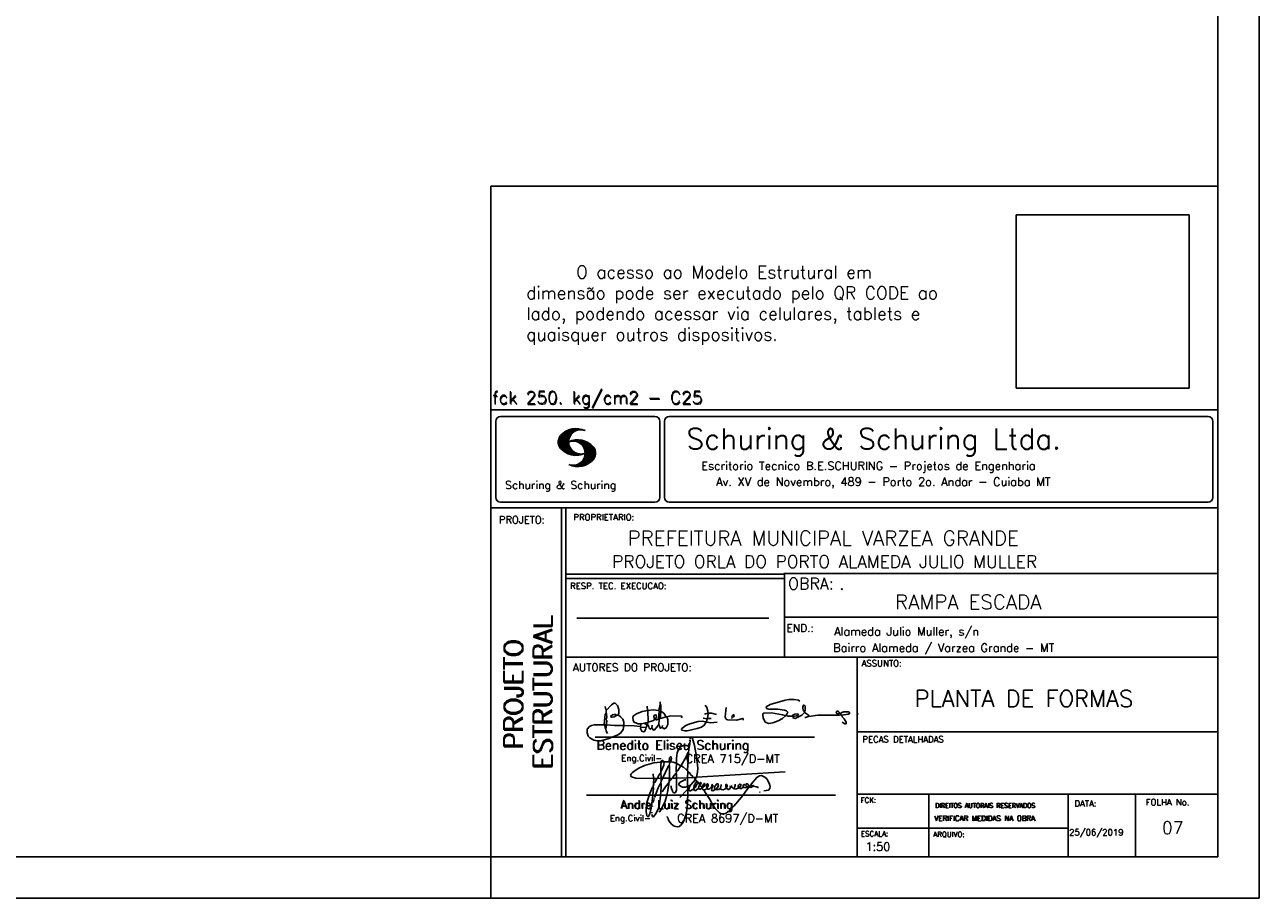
# Model space of a CAD drawing. Extents: x 0 to 119, y 0 to 84.
# Tile 4 of 5: x 89 to 119, y 0 to 21. Entities that reach past the tile are written whole.
import ezdxf

# ---------------------------------------------------------------- set-up
doc = ezdxf.new("R2010")
doc.units = 0
doc.header["$MEASUREMENT"] = 0
doc.layers.get('0').update_dxf_attribs({"linetype": 'CONTINUOUS'})
for name, color, linetype in [('1', 1, 'CONTINUOUS'), ('2', 2, 'CONTINUOUS'), ('6', 6, 'CONTINUOUS'), ('8', 8, 'CONTINUOUS')]:
    doc.layers.add(name, color=color, linetype=linetype)
doc.styles.get("Standard").update_dxf_attribs({"font": 'ROMANS.SHX'})
picture_1 = doc.add_image_def('image1.png', size_in_pixel=(300, 300))

# ---------------------------------------------------------------- blocks, each defined once
blk = doc.blocks.new('assinaturabenedito')
at = {"color": 162}
for points in [[(80.21, 160.29), (79.88, 160.45), (79.72, 161.68), (80.29, 161.77), (80.46, 162.01), (80.54, 163.49), (80.37, 163.74), (80.54, 164.8), (80.46, 166.12), (80.29, 166.36), (80.37, 167.51), (82.43, 169.81), (83.41, 170.39), (83.9, 170.39), (84.81, 169.48), (85.38, 167.84), (85.46, 166.36), (85.13, 165.71), (86.12, 164.97), (86.94, 163.98), (87.35, 162.83), (87.43, 161.68), (87.19, 161.52), (83.66, 161.52), (80.46, 161.77)], [(80.46, 167.68), (80.21, 167.84), (79.88, 169.07)], [(96.95, 167.51), (96.79, 169.24)], [(101.55, 163.82), (102.04, 164.31), (102.28, 166.78), (102.28, 167.1), (101.55, 167.19), (101.46, 167.51), (101.96, 170.06), (102.28, 169.81), (102.28, 167.27)], [(101.96, 170.06), (102.04, 170.96)], [(120.99, 164.31), (121.24, 166.12), (121.16, 167.19), (120.66, 168.66), (120.09, 169.57)], [(135.35, 163.57), (135.27, 164.23), (135.11, 164.31), (132.64, 163.57), (129.12, 163.74), (128.62, 163.9), (128.3, 164.15), (128.05, 164.89), (128.46, 168.66)], [(155.13, 165.22), (153.4, 165.22), (152.58, 165.54), (153.16, 166.78), (152.67, 167.35), (151.85, 167.68), (149.14, 168.01), (145.61, 168.01), (144.71, 168.34), (144.46, 168.91), (146.1, 169.9), (152.17, 171.62), (153.65, 171.87), (155.7, 171.87), (157.43, 171.62), (158.08, 171.29)], [(159.89, 166.69), (159.89, 167.1), (160.22, 167.51), (160.22, 168.91), (160.05, 169.48), (159.56, 169.65), (159.23, 168.99), (159.23, 168.42), (159.56, 167.27), (159.8, 167.19)], [(79.55, 161.85), (79.72, 164.8), (79.88, 165.87), (80.21, 166.28)], [(84.48, 165.54), (84.15, 165.87), (83.57, 165.87), (82.84, 165.71), (82.1, 165.05), (82.59, 164.8), (83.57, 164.97), (84.48, 165.54)], [(84.48, 165.54), (85.05, 165.63)], [(94.32, 162.18), (93.09, 162.18), (91.53, 162.83), (91.12, 163.41), (90.96, 164.8), (91.29, 165.38), (92.52, 166.2), (94.82, 167.1), (97.03, 167.43), (97.11, 162.92)], [(98.59, 160.54), (98.1, 159.96), (97.61, 160.37), (97.36, 161.44), (96.87, 161.6), (97.03, 162.75), (99.08, 163.33), (99.9, 163.9), (100.48, 163.74), (101.3, 164.07), (101.55, 163.9), (101.38, 162.01)], [(101.46, 167.43), (99.17, 167.76), (97.11, 167.51)], [(98.59, 160.54), (99.17, 159.71), (99.58, 159.63), (100.56, 160.62), (101.38, 161.93), (102.12, 160.29), (102.69, 160.78), (103.6, 160.12), (104.42, 160.54), (104.99, 161.85), (104.99, 163.9), (104.66, 164.97), (106.3, 165.3), (110.57, 165.22), (110.74, 164.97), (110.49, 164.56)], [(99.9, 163.9), (100.48, 164.8), (100.4, 165.63), (99.9, 165.79), (99.49, 165.22), (99.58, 164.23), (99.82, 164.15)], [(101.3, 164.07), (101.55, 167.1)], [(102.04, 164.31), (104.58, 164.97)], [(104.34, 164.97), (103.51, 166.36), (102.69, 166.94), (102.37, 166.94)], [(120.83, 164.15), (119.19, 164.39)], [(121.16, 166.36), (119.76, 166.04)], [(120.83, 164.15), (120.58, 163)], [(120.83, 164.15), (121.07, 164.31), (122.47, 164.23)], [(121.24, 166.2), (121.48, 166.36), (122.55, 166.36), (124.6, 165.87)], [(130.84, 164.8), (130.76, 165.22), (131.25, 165.79), (131.58, 165.71), (131.66, 165.3), (131.41, 164.97), (130.84, 164.8)], [(130.84, 164.8), (130.76, 164.48), (130.92, 164.23)], [(152.26, 165.38), (152.17, 165.54), (151.11, 165.79), (146.68, 166.53), (143.56, 166.36), (143.23, 166.2), (143.15, 165.79), (143.31, 164.56), (144.13, 162.83), (145.61, 162.26), (147.25, 162.51), (149.38, 163.33), (151.02, 164.23), (152.26, 165.38)], [(152.26, 165.38), (152.5, 165.54)], [(155.21, 165.05), (155.13, 165.3), (155.37, 165.71), (156.03, 166.04), (157.26, 166.2), (157.43, 165.87), (157.18, 165.54), (156.6, 165.3), (155.21, 165.05)], [(155.21, 165.05), (155.29, 164.48), (156.19, 164.23), (158.82, 165.63), (159.89, 166.69), (161.36, 165.79), (161.61, 165.3), (161.61, 165.13), (161.12, 164.89), (160.3, 164.64), (159.97, 164.72)], [(161.61, 165.13), (165.22, 165.63), (174, 165.63), (174.41, 165.71), (174.49, 166.28)], [(176.63, 162.1), (176.63, 162.75), (175.81, 164.15), (174.99, 164.97), (174.82, 165.63), (177.36, 166.04), (178.02, 166.28), (178.02, 166.53), (177.78, 166.86), (177.36, 166.94), (175.56, 166.94), (174.66, 166.61), (174.49, 166.36), (173.02, 166.2), (172.61, 166.69), (172.93, 167.19), (173.34, 167.19), (173.75, 166.86), (173.84, 166.45)], [(173.59, 165.63), (173.59, 166.12)], [(174.82, 165.63), (174.58, 165.71)], [(181.55, 165.95), (181.47, 166.12)], [(87.43, 161.36), (87.1, 159.8), (86.04, 158.4), (84.97, 157.66), (81.44, 156.27), (78.16, 155.28), (76.68, 155.28), (75.37, 155.53), (73.73, 156.51), (73.15, 157.25), (72.66, 158.56), (72.74, 159.96), (73.65, 161.11), (74.38, 161.52), (75.53, 161.77), (79.64, 161.77)], [(80.21, 160.29), (80.46, 161.6)], [(80.21, 160.29), (80.37, 159.22), (80.87, 158.32)], [(94.08, 161.03), (91.53, 161.36), (87.43, 161.52)], [(94.08, 161.03), (94.32, 162.18), (95.88, 162.34), (96.21, 162.59), (96.95, 162.67)], [(94.08, 161.03), (94.08, 160.86)], [(96.29, 160.7), (94.24, 160.86), (94.08, 160.21), (94.57, 159.14), (95.39, 158.89), (95.8, 159.22), (96.29, 160.29), (96.29, 160.7)], [(96.87, 161.77), (96.54, 161.77), (95.88, 162.26)], [(96.29, 160.7), (96.87, 161.52)], [(98.59, 160.54), (98.76, 161.6)], [(102.78, 160.78), (102.86, 161.52)], [(110.74, 160.29), (110.57, 159.96), (110.74, 159.63), (111.88, 159.39), (112.87, 159.39), (116.89, 160.21), (118.53, 160.86), (119.68, 161.6), (120.5, 162.83)], [(110.74, 160.29), (112.29, 161.44), (113.94, 162.18), (117.22, 163.08), (118.86, 163.16), (122.22, 162.59), (124.85, 162.83)], [(176.63, 162.1), (176.13, 162.1), (175.07, 162.75)], [(176.63, 162.1), (176.63, 162.1)]]:
    blk.add_lwpolyline(points, dxfattribs=at)
blk = doc.blocks.new('assinaturanadre')
at = {"color": 162}
for points in [[(-225.87, 15.1), (-225.95, 13.46), (-226.28, 11.98), (-226.61, 11.73), (-227.59, 9.51), (-230.47, 4.42), (-229.32, 3.44), (-229.07, 3.44), (-227.43, 1.88), (-226.69, 1.63), (-226.61, 0.81), (-226.86, -2.47), (-226.77, -7.81), (-226.53, -8.71), (-226.86, -9.37), (-226.61, -10.68), (-226.69, -17.25), (-227.1, -21.27), (-227.76, -23.82), (-228.83, -27.19), (-229.56, -28.58), (-230.71, -29.9), (-231.53, -30.47), (-232.52, -30.72), (-234.41, -30.31), (-235.88, -29.24), (-237.44, -27.27), (-238.1, -25.79)], [(-225.3, 18.87), (-225.71, 15.34), (-225.87, 15.1), (-226.28, 15.26), (-226.36, 15.59), (-227.18, 16), (-229.07, 16), (-230.71, 15.18), (-231.94, 13.7), (-232.6, 11.73), (-233.01, 8.69), (-233.17, 5.9), (-233.01, 5.41), (-233.26, 2.62), (-233.26, 1.06), (-233.09, 0.65), (-233.34, -0.09), (-233.17, -0.67), (-233.17, -2.55), (-233.67, -2.8), (-235.23, -2.8), (-235.14, -2.23), (-233.42, -0.17)], [(-225.3, 18.87), (-225.46, 18.87), (-225.54, 18.46)], [(-225.3, 18.87), (-225.22, 19.04)], [(-221.69, -2.31), (-221.03, 0.57), (-220.87, 2.86), (-221.52, 9.6), (-222.84, 15.92), (-223.98, 19.86), (-224.56, 20.6), (-224.89, 20.68), (-225.22, 20.19), (-225.22, 19.53)], [(-240.48, 6.64), (-240.48, 6.97), (-241.05, 7.38), (-241.63, 7.22), (-241.79, 6.64)], [(-237.2, 6.72), (-237.03, 8.78), (-236.78, 9.27), (-236.46, 9.43), (-236.13, 9.27), (-235.96, 8.53), (-236.29, 7.05), (-236.62, 6.39), (-236.87, 6.31)], [(-226.28, 11.98), (-226.12, 11.9), (-226.12, 10.83), (-226.69, 1.71)], [(-240.48, 6.64), (-245.98, 6.07), (-251.39, 4.42), (-254.59, 2.95), (-256.81, 1.55), (-258.37, 0.4), (-259.02, -0.26), (-259.43, -1.08), (-259.35, -1.49), (-258.86, -2.06), (-256.4, -2.8), (-246.55, -3.05), (-246.22, -2.8), (-246.39, -0.34)], [(-242.2, 0.15), (-243.19, -1.16), (-244.01, -2.97), (-246.22, -2.97)], [(-237.2, 6.72), (-236.95, 6.23), (-237.2, 4.67), (-237.61, 4.26), (-241.05, -2.97), (-241.95, -3.05), (-242.12, 0.81), (-241.95, 1.47), (-241.46, 1.88), (-240.4, 4.59), (-240.23, 6.56), (-237.36, 6.56), (-237.2, 6.72)], [(-241.87, 6.48), (-242.12, 4.51), (-242.04, 1.47)], [(-237.28, 4.51), (-237.03, 4.1), (-237.11, -2.72), (-237.36, -2.88), (-240.89, -2.88)], [(-240.48, 6.64), (-240.31, 6.64)], [(-236.54, 6.48), (-234.98, 6.31), (-233.26, 5.82)], [(-233.01, 5.41), (-232.68, 5.49), (-230.63, 4.34), (-232.35, 1.55), (-233.01, 0.89)], [(-230.47, 4.42), (-230.47, 4.42)], [(-226.61, 0.81), (-226.36, 0.81), (-225.22, -0.17), (-224.97, -0.67), (-223.74, -1.9), (-223.66, -2.39), (-226.77, -2.55)], [(-221.69, -2.31), (-170.73, 0.81)], [(-246.14, -3.05), (-246.22, -5.76), (-246.06, -6), (-246.39, -7.4), (-246.3, -8.47), (-246.88, -14.54), (-247.62, -19.96), (-248.44, -23.33), (-249.18, -24.72), (-249.5, -24.89), (-250.08, -24.31), (-250.41, -21.93), (-250.41, -19.88), (-250, -16.76), (-248.44, -11.5), (-246.88, -7.97), (-246.47, -7.65)], [(-241.87, -4.11), (-242.12, -5.76), (-241.95, -6), (-241.95, -7.73), (-242.2, -13.15), (-242.78, -17.42), (-243.43, -19.96), (-244.74, -22.83), (-246.14, -24.72), (-246.47, -24.89), (-246.8, -24.72), (-247.21, -23.66)], [(-244.33, -3.05), (-245.32, -5.02), (-245.98, -5.84)], [(-242.12, -5.67), (-242.45, -6), (-243.51, -8.3), (-245.65, -13.97)], [(-242.04, -2.88), (-243.92, -2.97)], [(-237.11, -2.97), (-237.28, -3.87), (-237.28, -4.53), (-237.11, -4.69), (-237.61, -5.76), (-237.44, -6.25), (-238.02, -9.78), (-238.59, -12.57), (-239.66, -15.94), (-241.79, -20.78), (-242.61, -21.85), (-243.27, -22.1)], [(-241.13, -2.97), (-241.54, -3.95), (-241.87, -4.11), (-241.95, -3.13)], [(-237.61, -5.76), (-239, -7.15), (-241.38, -10.6)], [(-235.31, -2.64), (-235.8, -2.97), (-237.11, -2.88)], [(-235.88, -2.97), (-236.13, -3.62), (-237.03, -4.61)], [(-233.09, -2.8), (-233.01, -9.29), (-233.17, -9.94), (-233.91, -11.18), (-234.32, -11.26), (-234.9, -11.01), (-235.39, -10.27), (-236.13, -8.06), (-236.21, -7.15)], [(-226.86, -2.55), (-233.17, -2.72)], [(-226.77, -7.56), (-227.84, -7.89), (-229.65, -7.89), (-230.71, -7.48), (-231.7, -6.66), (-231.78, -6), (-230.96, -5.1), (-228.25, -3.79), (-227.68, -3.79)], [(-222.43, -3.29), (-222.43, -3.7), (-224.97, -6.82), (-226.61, -7.4)], [(-225.05, -6.91), (-226.04, -8.55), (-225.87, -8.79), (-225.95, -9.7), (-225.54, -10.03), (-224.97, -10.03), (-223.16, -8.96)], [(-221.69, -2.31), (-223.57, -2.39)], [(-221.36, -4.85), (-222.18, -5.35), (-222.34, -6.09), (-222.75, -6.66), (-223.08, -7.97), (-223.08, -8.88), (-222.67, -9.78), (-222.34, -9.86), (-222.01, -9.78), (-220.54, -8.47)], [(-221.19, -5.1), (-221.28, -6.09), (-221.6, -6.74), (-222.43, -8.06), (-222.92, -8.38)], [(-221.85, -2.39), (-222.43, -3.29), (-222.84, -2.88), (-222.84, -2.55)], [(-222.43, -3.7), (-221.44, -4.36), (-221.36, -4.94), (-220.78, -5.18), (-220.29, -5.92), (-219.96, -6), (-219.47, -5.35), (-219.14, -5.26), (-218.98, -5.51), (-219.39, -6.5), (-219.96, -6.99), (-220.21, -7.56), (-220.46, -8.47), (-220.05, -9.04), (-219.55, -9.12), (-218.4, -8.55), (-217.91, -9.37), (-217.34, -9.7), (-216.02, -9.12), (-215.7, -8.71), (-215.04, -9.04), (-214.3, -9.04), (-212.99, -7.81), (-212.91, -7.07), (-212.66, -6.58), (-212.41, -6.58), (-212.17, -6.91), (-212.33, -7.81), (-212.58, -8.14), (-212.99, -7.97)], [(-219.96, -6), (-219.8, -6.74)], [(-219.8, -6.82), (-219.88, -7.07)], [(-219.8, -6.91), (-218.57, -7.89), (-218.32, -7.73), (-217.58, -6.17), (-217.26, -5.84), (-216.93, -6), (-216.85, -6.82), (-217.58, -7.81), (-218.4, -8.22), (-218.49, -7.97)], [(-190.51, -6.82), (-189.52, -7.32), (-189.77, -7.81), (-190.42, -8.06), (-191.57, -7.97), (-195.76, -13.72), (-200.19, -18.89), (-203.31, -21.93), (-205.03, -23), (-206.1, -23.33), (-207.49, -23.25), (-208.48, -22.67), (-210.94, -20.21), (-212.58, -17.66), (-213.81, -15.2), (-216.85, -10.6), (-217.17, -9.78)], [(-215.53, -8.3), (-215.86, -7.73), (-215.86, -6.82), (-215.45, -6), (-215.2, -6), (-214.96, -6.33), (-214.88, -7.23), (-215.53, -8.3)], [(-212.66, -8.14), (-212.99, -9.37), (-212.91, -9.78), (-212.25, -10.03), (-211.18, -9.53), (-210.94, -9.29), (-211.27, -8.63), (-211.27, -8.06), (-210.86, -7.23), (-210.03, -6.09), (-209.3, -6), (-209.05, -7.15), (-209.54, -8.14), (-210.36, -9.12), (-210.2, -9.37), (-208.72, -9.21), (-207.9, -8.63), (-207.41, -6.82), (-207.49, -6.41)], [(-212.66, -6.58), (-212.91, -6.33)], [(-204.54, -8.14), (-204.04, -7.81), (-203.96, -6.99), (-204.37, -6.41), (-204.78, -6.41), (-204.87, -7.73), (-204.54, -8.14)], [(-201.42, -7.07), (-201.5, -7.48), (-201.25, -8.22), (-200.6, -8.71), (-200.02, -8.71)], [(-201.09, -6.5), (-201.09, -6.5)], [(-196.33, -7.48), (-197.23, -8.3), (-198.14, -8.71), (-199.2, -9.04), (-199.78, -8.96), (-199.94, -8.63), (-199.53, -7.07), (-199.53, -6.25)], [(-196.33, -7.48), (-196.09, -6.82), (-196.17, -6.41), (-196.99, -6.17), (-197.56, -6.82), (-197.73, -7.32), (-197.73, -7.81), (-197.48, -8.22)], [(-194.77, -7.23), (-194.28, -6.74), (-194.28, -6.41), (-194.77, -6.74), (-194.77, -7.23)], [(-192.06, -7.73), (-191.74, -7.07), (-191.98, -6.5), (-192.64, -6), (-193.13, -6), (-193.3, -7.07), (-192.64, -7.81)], [(-190.51, -6.82), (-191.33, -7.89)], [(-190.51, -6.82), (-190.18, -6.17), (-187.06, -2.39), (-185.58, -1.41), (-184.35, -1.24), (-182.46, -2.23), (-181.32, -3.21), (-179.92, -5.59), (-179.43, -7.65), (-179.59, -8.79), (-180.25, -9.62), (-183.04, -10.03)], [(-189.44, -7.23), (-189.11, -6.99), (-188.78, -7.32)], [(-226.86, -9.29), (-231.21, -13.8)], [(-226.04, -8.47), (-226.45, -8.63)], [(-218.4, -8.22), (-218.4, -8.47)], [(-215.53, -8.3), (-215.53, -8.63)], [(-210.36, -9.12), (-210.86, -9.21)], [(-204.54, -8.14), (-204.54, -8.55), (-205.28, -9.12), (-206.26, -9.45), (-207.49, -9.29), (-207.9, -8.79)], [(-202.24, -7.15), (-202.08, -8.06), (-202.98, -9.29), (-203.47, -9.29), (-204.45, -8.63)], [(-194.77, -7.89), (-195.84, -8.71), (-196.5, -8.79), (-197.15, -8.38)], [(-194.77, -7.23), (-194.77, -7.97), (-194.61, -8.06), (-193.13, -8.14), (-192.15, -7.81), (-191.74, -7.97)], [(-189.44, -7.23), (-189.19, -7.56), (-188.7, -7.4), (-187.39, -7.81), (-186.73, -7.81), (-186.48, -8.14), (-186.07, -8.22)], [(-185.42, -10.77), (-185.17, -10.77)], [(-246.8, -18.57), (-246.88, -19.06)], [(-246.39, -16.43), (-246.39, -16.84)], [(-246.06, -15.36), (-246.22, -16.1)], [(-245.81, -14.54), (-245.89, -15.03)], [(-247.29, -22.34), (-247.29, -22.92)], [(-238.43, -24.64), (-238.43, -24.81)], [(-238.26, -25.22), (-238.18, -25.46)]]:
    blk.add_lwpolyline(points, dxfattribs=at)

msp = doc.modelspace()

# ---------------------------------------------------------------- linework, layer by layer
at = {"layer": '2', "linetype": 'Continuous'}
for p, q in [((100.400002, 1), (100.400002, 17.142713)), ((117.900002, 17.142713), (100.400002, 17.142713)), ((100.400002, 11.755142), (117.900002, 11.755135)), ((100.400002, 1), (100.400002, 11.755142)), ((100.632485, 11.593918), (104.348992, 11.593918)), ((104.695244, 11.593918), (117.667504, 11.593918)), ((100.515984, 11.477417), (100.515984, 9.648308)), ((102.022118, 10.971992), (102.345925, 11.295792)), ((102.022484, 10.958214), (102.364266, 11.300003)), ((102.024468, 10.94606), (102.381127, 11.302727)), ((102.026696, 10.934158), (102.396309, 11.303772)), ((102.028939, 10.922256), (102.412331, 11.305649)), ((102.032174, 10.911354), (102.426827, 11.306015)), ((102.035912, 10.900948), (102.44201, 11.307053)), ((102.039651, 10.890556), (102.456277, 11.307182)), ((102.043557, 10.880333), (102.469246, 11.306015)), ((102.408669, 11.2313), (102.483056, 11.305702)), ((102.438058, 11.246552), (102.495736, 11.30423)), ((102.462868, 11.257233), (102.508401, 11.302757)), ((102.481972, 11.262199), (102.521233, 11.30146)), ((102.502465, 11.268562), (102.533059, 11.299149)), ((102.518487, 11.270424), (102.5449, 11.296837)), ((104.465493, 11.477417), (104.465493, 9.648308)), ((104.578744, 11.477417), (104.578744, 9.648308)), ((117.784005, 11.477417), (117.784005, 9.648308)), ((102.021767, 10.985771), (102.328316, 11.29232)), ((102.022164, 11.000305), (102.308007, 11.286148)), ((102.024361, 11.016647), (102.288399, 11.280685)), ((102.026574, 11.03299), (102.265404, 11.271812)), ((102.032433, 11.052986), (102.239464, 11.26001)), ((102.039254, 11.073952), (102.210518, 11.245209)), ((102.048607, 10.871239), (102.32058, 11.143219)), ((102.052743, 11.10157), (102.174309, 11.223145)), ((102.053643, 10.862129), (102.302117, 11.110611)), ((102.058678, 10.853035), (102.291588, 11.085945)), ((102.064263, 10.84449), (102.283593, 11.06382)), ((102.070778, 10.836868), (102.279656, 11.045746)), ((102.077294, 10.829247), (102.275872, 11.027817)), ((102.083809, 10.821625), (102.274163, 11.011971)), ((102.33149, 10.998619), (102.346154, 11.013283)), ((102.348687, 11.001663), (102.365319, 11.018303)), ((102.363152, 11.001991), (102.384881, 11.023735)), ((102.377602, 11.002319), (102.401894, 11.026611)), ((102.392068, 11.002647), (102.419472, 11.030045)), ((102.40458, 11.001007), (102.435235, 11.03167)), ((102.417229, 10.999535), (102.451501, 11.033806)), ((102.429986, 10.998154), (102.466195, 11.034363)), ((102.441216, 10.995239), (102.480889, 11.03492)), ((102.452431, 10.992317), (102.495598, 11.035484)), ((102.464333, 10.990074), (102.50898, 11.034729)), ((102.474877, 10.986488), (102.523156, 11.034767)), ((102.484322, 10.981789), (102.536187, 11.033653)), ((102.494317, 10.977654), (102.548455, 11.031792)), ((102.504601, 10.973801), (102.561593, 11.0308)), ((102.514306, 10.969368), (102.573754, 11.028824)), ((102.522408, 10.963333), (102.585229, 11.026146)), ((102.532494, 10.959282), (102.597603, 11.024391)), ((102.534478, 11.272285), (102.557, 11.294807)), ((102.540383, 10.953033), (102.608834, 11.021484)), ((102.549111, 10.947632), (102.619698, 11.018219)), ((102.550469, 11.274147), (102.568551, 11.292221)), ((102.556161, 10.940536), (102.630761, 11.015137)), ((102.565194, 10.93544), (102.641869, 11.012115)), ((102.572106, 10.928207), (102.65223, 11.008339)), ((102.579827, 10.921783), (102.662606, 11.004555)), ((102.585915, 10.913734), (102.673302, 11.001122)), ((102.090554, 10.814232), (102.27311, 10.99678)), ((102.096932, 10.807419), (102.270302, 10.980797)), ((102.104729, 10.800133), (102.273202, 10.968597)), ((102.111825, 10.793083), (102.274117, 10.955383)), ((102.119164, 10.786293), (102.275155, 10.942276)), ((102.126824, 10.779808), (102.277611, 10.930595)), ((102.134484, 10.773323), (102.280083, 10.918922)), ((102.142129, 10.766846), (102.28254, 10.907249)), ((102.150094, 10.760674), (102.285897, 10.896469)), ((102.158333, 10.754768), (102.289651, 10.886078)), ((102.166573, 10.748863), (102.293404, 10.875694)), ((102.174798, 10.742966), (102.297204, 10.865356)), ((102.183388, 10.737427), (102.302071, 10.856102)), ((102.192223, 10.732109), (102.306954, 10.84684)), ((102.201058, 10.726807), (102.311837, 10.837578)), ((102.209878, 10.721497), (102.316918, 10.828537)), ((102.219185, 10.71666), (102.322838, 10.820305)), ((102.228631, 10.711967), (102.328744, 10.812088)), ((102.238076, 10.707275), (102.334664, 10.803864)), ((102.247536, 10.702599), (102.340798, 10.79586)), ((102.257638, 10.698563), (102.347695, 10.78862)), ((102.267739, 10.694519), (102.354607, 10.781387)), ((102.277825, 10.690483), (102.361504, 10.774155)), ((102.288201, 10.686714), (102.368584, 10.767105)), ((102.299004, 10.683372), (102.376473, 10.760849)), ((102.309792, 10.680031), (102.384362, 10.754601)), ((102.320595, 10.676697), (102.392251, 10.74836)), ((102.33207, 10.674026), (102.400323, 10.742287)), ((102.343621, 10.671448), (102.409234, 10.737053)), ((102.355172, 10.668869), (102.41813, 10.731819)), ((102.367196, 10.666748), (102.427041, 10.726585)), ((102.379601, 10.665009), (102.436257, 10.721664)), ((102.391991, 10.663277), (102.446251, 10.717522)), ((102.404778, 10.661919), (102.456246, 10.713379)), ((102.41813, 10.66114), (102.466225, 10.709244)), ((102.431496, 10.660355), (102.476906, 10.705772)), ((102.445305, 10.660042), (102.488122, 10.70285)), ((102.471291, 10.38913), (102.89573, 10.813568)), ((102.485131, 10.388832), (102.900948, 10.804665)), ((102.498955, 10.388527), (102.904992, 10.794571)), ((102.513772, 10.389206), (102.907525, 10.782967)), ((102.528802, 10.390091), (102.910821, 10.77211)), ((102.544091, 10.391251), (102.914101, 10.761261)), ((102.56054, 10.393555), (102.915566, 10.748596)), ((102.576974, 10.395859), (102.917245, 10.736137)), ((102.594002, 10.907692), (102.683312, 10.997002)), ((102.594857, 10.399597), (102.918938, 10.723679)), ((102.599907, 10.899467), (102.692727, 10.992279)), ((102.606621, 10.892029), (102.702447, 10.987854)), ((102.611748, 10.883018), (102.712227, 10.983505)), ((102.613045, 10.403664), (102.918511, 10.709122)), ((102.617653, 10.874802), (102.721871, 10.979012)), ((102.622353, 10.554344), (102.891091, 10.823074)), ((102.623757, 10.866768), (102.730431, 10.973442)), ((102.629494, 10.858353), (102.739998, 10.968857)), ((102.63308, 10.695976), (102.639565, 10.702461)), ((102.633523, 10.848244), (102.74865, 10.963379)), ((102.63839, 10.838989), (102.757043, 10.957634)), ((102.640725, 10.586838), (102.886773, 10.832893)), ((102.643319, 10.829773), (102.765557, 10.952019)), ((102.648354, 10.817596), (102.775673, 10.944923)), ((102.648705, 10.608963), (102.881814, 10.842072)), ((102.652337, 10.806755), (102.785027, 10.939453)), ((102.656197, 10.794724), (102.793786, 10.932312)), ((102.65693, 10.63131), (102.875085, 10.849472)), ((102.659859, 10.781189), (102.803063, 10.924393)), ((102.660699, 10.649239), (102.870354, 10.858894)), ((102.662652, 10.768639), (102.811745, 10.91774)), ((102.665169, 10.667847), (102.863503, 10.866165)), ((102.66523, 10.753647), (102.820916, 10.90934)), ((102.666237, 10.683037), (102.857552, 10.874352)), ((102.666314, 10.73967), (102.829201, 10.90255)), ((102.66729, 10.698235), (102.84977, 10.880722)), ((102.667901, 10.725861), (102.836678, 10.894646)), ((102.668114, 10.711845), (102.843789, 10.887527)), ((102.350319, 10.409546), (102.362588, 10.421799)), ((102.361458, 10.40654), (102.376412, 10.421486)), ((102.372597, 10.403542), (102.390221, 10.421173)), ((102.383751, 10.400551), (102.406151, 10.422958)), ((102.395669, 10.398346), (102.422158, 10.424828)), ((102.407601, 10.396141), (102.439583, 10.428116)), ((102.419549, 10.393929), (102.458703, 10.43309)), ((102.432137, 10.392387), (102.479928, 10.440178)), ((102.444954, 10.391075), (102.504067, 10.450188)), ((102.457772, 10.389755), (102.537148, 10.469131)), ((102.459756, 10.660355), (102.499337, 10.699936)), ((102.474206, 10.660667), (102.510674, 10.697136)), ((102.490594, 10.661674), (102.523842, 10.694931)), ((102.508156, 10.663521), (102.537621, 10.692986)), ((102.525292, 10.665939), (102.550774, 10.691422)), ((102.541863, 10.668861), (102.565743, 10.692741)), ((102.560265, 10.672806), (102.580132, 10.69268)), ((102.580102, 10.677895), (102.59446, 10.692261)), ((102.59446, 10.692261), (102.596535, 10.694336)), ((102.598122, 10.683296), (102.610558, 10.69574)), ((102.617165, 10.689835), (102.625374, 10.698044)), ((102.632821, 10.409302), (102.91813, 10.694611)), ((102.653298, 10.415634), (102.917763, 10.680092)), ((102.6764, 10.424599), (102.913491, 10.66169)), ((102.701272, 10.435333), (102.910225, 10.644287)), ((102.729577, 10.449501), (102.90162, 10.621544)), ((102.766121, 10.471909), (102.889016, 10.594803)), ((102.845025, 10.536674), (102.85772, 10.54937)), ((100.632485, 9.531807), (104.348992, 9.531807)), ((104.695244, 9.531807), (117.667504, 9.531807)), ((100.400002, 9.399994), (117.900002, 9.399994)), ((102.100381, 5.799995), (102.100381, 9.399994)), ((102.200387, 5.799995), (102.200387, 9.399994)), ((117.900002, 9.399994), (117.900002, 1)), ((107.468575, 7.799995), (102.200387, 7.799995)), ((117.900002, 7.814748), (107.456068, 7.814748)), ((107.468575, 6.816429), (107.468575, 7.814748)), ((107.468575, 7.699995), (102.200387, 7.699995)), ((102.470307, 6.739054), (107.088883, 6.739054)), ((107.468575, 6.816429), (107.468575, 5.799995)), ((107.468575, 6.7647), (117.900002, 6.764707)), ((102.100381, 1), (102.100381, 5.799995)), ((102.200387, 1), (102.200387, 5.799995)), ((102.200387, 5.799995), (117.900002, 5.799995)), ((109.220955, 4.799995), (109.220955, 5.799995)), ((109.220955, 1), (109.220955, 4.799995)), ((102.911416, 3.880456), (108.18985, 3.880456)), ((109.220954, 4.005768), (117.900001, 4.005775)), ((102.697602, 2.480272), (108.694489, 2.480272)), ((109.220955, 2.505768), (117.900002, 2.505775)), ((110.946786, 1), (110.946786, 2.505775)), ((114.296471, 1), (114.296471, 2.505775)), ((115.92097, 1), (115.92097, 2.505774)), ((109.220955, 1.691734), (114.296471, 1.691742)), ((117.900002, 1), (100.400002, 1))]:
    msp.add_line(p, q, dxfattribs=at)
for centre, radius, start, end in [((100.632485, 11.477417), 0.116502, 90, 180), ((104.348992, 11.477417), 0.116502, 0, 90), ((104.695244, 11.477417), 0.116502, 90, 180), ((117.667504, 11.477417), 0.116502, 0, 90), ((102.448083, 10.815277), 0.491555, 63.393265, 138.909058), ((102.265145, 10.982269), 0.243989, 140.229431, 231.895096), ((102.563225, 10.98333), 0.291044, 68.851509, 291.148499), ((102.492333, 10.543831), 0.491555, 41.090942, 116.606735), ((102.37719, 10.711891), 0.291044, 248.851501, 111.148491), ((102.448083, 11.15139), 0.491555, 218.229782, 296.60672), ((102.675271, 10.710823), 0.243989, 308.104889, 39.770576), ((102.492333, 10.879951), 0.491555, 243.393265, 321.770233), ((100.632485, 9.648308), 0.116502, 180, 270), ((104.348992, 9.648308), 0.116502, 270, 0), ((104.695244, 9.648308), 0.116502, 180, 270), ((117.667504, 9.648308), 0.116502, 270, 0)]:
    msp.add_arc(centre, radius, start, end, dxfattribs=at)
at = {"layer": '8', "linetype": 'Continuous'}
for p, q in [((118.900002, 0), (118.900002, 84.099998)), ((117.900002, 1), (117.900002, 83.099998)), ((2.5, 1), (117.900002, 1)), ((100.400002, 0), (100.400002, 1)), ((0, 0), (118.900002, 0))]:
    msp.add_line(p, q, dxfattribs=at)

# ---------------------------------------------------------------- block references
at = {"xscale": 0.06, "yscale": 0.06, "zscale": 0.06}
msp.add_blockref('assinaturabenedito', (98.35609, -5.52941), dxfattribs=at)
at = {"linetype": 'Continuous', "xscale": 0.042, "yscale": 0.042, "zscale": 0.042}
msp.add_blockref('assinaturanadre', (114.657351, 3.009054), dxfattribs=at)

# ---------------------------------------------------------------- texts
at = {"linetype": 'Continuous', "insert": (101.250101, 15.22062), "char_height": 0.3, "attachment_point": 1}
msp.add_mtext_dynamic_manual_height_columns('^IO acesso ao Modelo Estrutural em dimensão pode ser executado pelo QR CODE ao lado, podendo acessar via celulares, tablets e quaisquer outros dispositivos.', width=10.84065058, gutter_width=1.5, heights=[3.742444], dxfattribs=at)
at = {"layer": '1', "linetype": 'Continuous'}
for s, height, p in [('PREFEITURA MUNICIPAL VARZEA GRANDE', 0.35, (103.689236, 8.494706)), ('PROJETO ORLA DO PORTO ALAMEDA JULIO MULLER', 0.3, (103.318472, 7.952581)), ('.', 0.3, (108.784329, 7.423969)), ('RAMPA ESCADA', 0.35, (110.13009, 6.957007)), ('Alameda Julio Muller, s/n', 0.2, (108.663326, 6.322955)), ('Bairro Alameda / Varzea Grande - MT', 0.2, (108.640302, 5.930193)), ('25/06/2019', 0.15, (114.32041, 1.512631))]:
    msp.add_text(s, height=height, dxfattribs=at).set_placement(p)
at = {"layer": '1', "linetype": 'Continuous', "insert": (116.558913, 1.84874), "char_height": 0.3, "attachment_point": 1}
msp.add_mtext_dynamic_manual_height_columns('07', width=0.86139052, gutter_width=1, heights=[0], dxfattribs=at)
at = {"layer": '2', "linetype": 'Continuous'}
for s, height, p in [('fck 250. kg/cm2 - C25', 0.3, (100.428574, 11.907463)), ('fck 250. kg/cm2 - C25', 0.3, (100.44175, 11.880586)), ('Schuring & Schuring Ltda.', 0.5, (105.106835, 10.806786)), ('Escritorio Tecnico B.E.SCHURING - Projetos de Engenharia', 0.2, (105.464669, 10.308487)), ('Av. XV de Novembro, 489 - Porto 2o. Andar - Cuiaba MT', 0.2, (105.823189, 9.925888)), ('Schuring & Schuring', 0.19, (100.744332, 9.851486)), ('PROPRIETARIO:', 0.15, (102.38453, 9.097366)), ('PROJETO:', 0.175, (100.593148, 9.02159)), ('RESP. TEC. EXECUCAO:', 0.15, (102.306, 7.444514)), ('OBRA:', 0.278755, (107.555098, 7.434759)), ('END.:', 0.185837, (107.517898, 6.410233)), ('AUTORES DO PROJETO:', 0.185837, (102.37201, 5.463953)), ('ASSUNTO:', 0.15, (109.325458, 5.581304)), ('PECAS DETALHADAS', 0.15, (109.342866, 3.751117)), ('Benedito Eliseu Schuring', 0.22, (102.938317, 3.577287)), ('Benedito Eliseu Schuring', 0.22, (102.949791, 3.577287)), ('Eng.Civil-', 0.15, (103.537205, 3.298847)), ('CREA 715/D-MT', 0.2, (105.090738, 3.262761)), ('FCK:', 0.125, (109.300759, 2.299423)), ('FOLHA No.', 0.15, (116.16551, 2.23814)), ('Andre Luiz Schuring', 0.2, (103.516734, 2.158081)), ('Andre Luiz Schuring', 0.2, (103.534292, 2.149201)), ('DIREITOS AUTORAIS RESERVADOS', 0.11, (111.09472, 2.176125)), ('DIREITOS AUTORAIS RESERVADOS', 0.11, (111.103692, 2.176125)), ('DATA:', 0.15, (114.44804, 2.2071)), ('Eng.Civil-', 0.15, (103.262769, 1.853248)), ('CREA 8697/D-MT', 0.2, (104.883336, 1.825346)), ('VERIFICAR MEDIDAS NA OBRA', 0.125, (111.07148, 1.861862)), ('VERIFICAR MEDIDAS NA OBRA', 0.125, (111.080453, 1.861862)), ('ESCALA:', 0.125, (109.30703, 1.490738)), ('ARQUIVO:', 0.125, (111.04905, 1.475601)), ('1:50', 0.2, (109.417031, 1.144112))]:
    msp.add_text(s, height=height, dxfattribs=at).set_placement(p)
for s, p in [('ESTRUTURAL', (101.873726, 3.12536)), ('ESTRUTURAL', (101.873726, 3.094507)), ('PROJETO', (101.169091, 3.606125)), ('PROJETO', (101.169091, 3.575272))]:
    msp.add_text(s, height=0.45, rotation=90, dxfattribs=at).set_placement(p)
at = {"layer": '6', "linetype": 'Continuous'}
msp.add_text('PLANTA DE FORMAS', height=0.4, dxfattribs=at).set_placement((110.602829, 4.607811))

# ---------------------------------------------------------------- pictures from other files: only their frames are drawn
at = {"linetype": 'Continuous'}
image = msp.add_image(picture_1, insert=(113.047897, 12.280867), size_in_units=(4.166667, 4.166667), dxfattribs=at)
image.dxf.flags = 7

doc.saveas('drawing.dxf')
